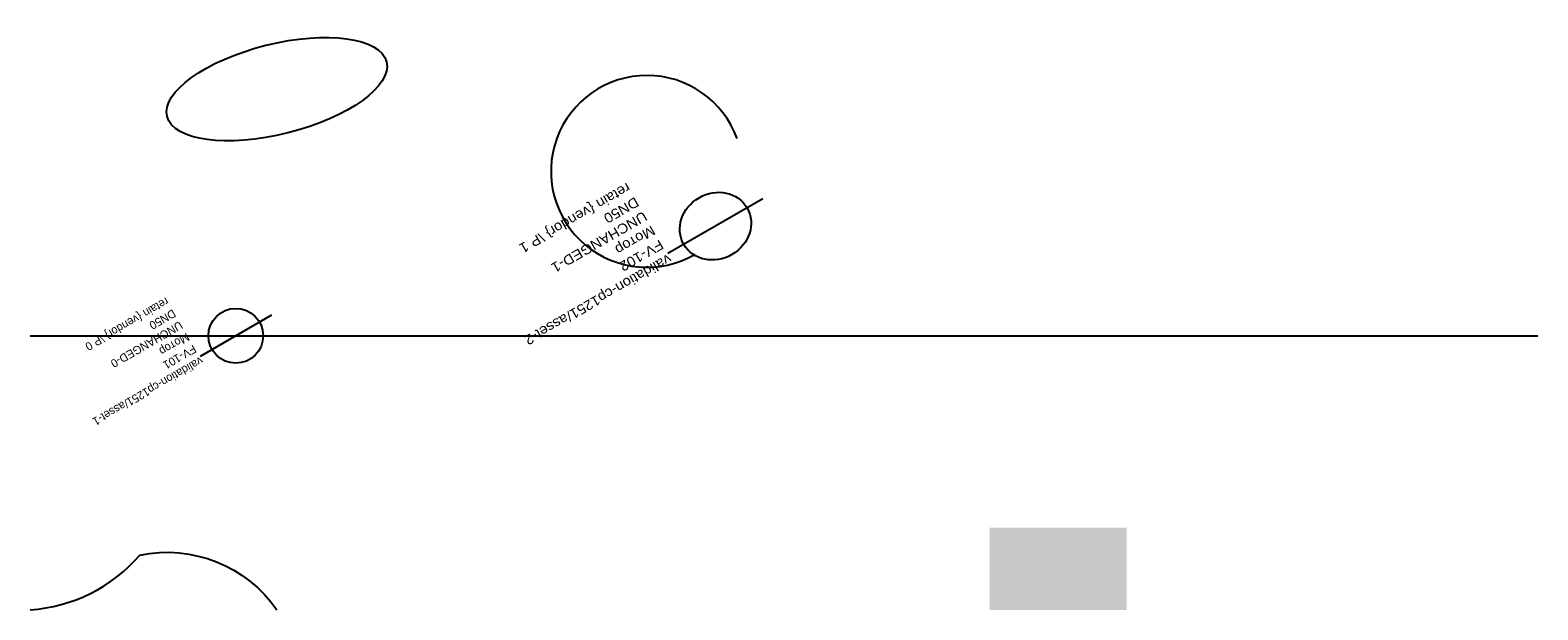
# Model space of a CAD drawing. Header units: metres. Extents: x 0 to 110, y 0 to 42.
import ezdxf

# ---------------------------------------------------------------- set-up
doc = ezdxf.new("R2010")
doc.units = ezdxf.units.M
doc.layers.add('LABEL', color=2, linetype='Continuous')
doc.layers.add('PIPE', color=3, linetype='Continuous')

# ---------------------------------------------------------------- blocks, each defined once
blk = doc.blocks.new('ASSET')
blk.add_line((-3, 0), (3, 0))
blk.add_circle((0, 0), 2)
at = {"layer": 'LABEL'}
for tag, p in [('ICT_ID', (3, 0)), ('TAG', (3, -1)), ('MODEL', (3, -2)), ('SERIAL', (3, -3)), ('SIZE', (3, -4)), ('VENDOR_PRIVATE', (3, -5))]:
    blk.add_attdef(tag, p, '', height=0.6, dxfattribs=at)

msp = doc.modelspace()

# ---------------------------------------------------------------- hatches: boundary and pattern name
msp.add_hatch(color=5).paths.add_polyline_path([(70, 0), (80, 0), (80, 6), (70, 6)])

# ---------------------------------------------------------------- linework, layer by layer
msp.add_lwpolyline([(0, 0, 0.2), (8, 4, -0.3), (18, 0)], format="xyb")
msp.add_arc((45, 32), 7, 20, 300)
msp.add_ellipse((18, 38), major_axis=(8, 2), ratio=0.4)
at = {"layer": 'PIPE'}
msp.add_line((0, 20), (110, 20), dxfattribs=at)

# ---------------------------------------------------------------- block references
at = {"layer": 'PIPE', "xscale": 1.3333333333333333, "yscale": 1.2, "rotation": 210}
msp.add_blockref('ASSET', (50, 28), dxfattribs=at).add_auto_attribs({'ICT_ID': 'validation-cp1251/asset-2', 'TAG': 'FV-102', 'MODEL': 'Мотор', 'SERIAL': 'UNCHANGED-1', 'SIZE': 'DN50', 'VENDOR_PRIVATE': 'retain {vendor} \\P 1'})
at = {"layer": 'PIPE', "rotation": 210}
msp.add_blockref('ASSET', (15, 20), dxfattribs=at).add_auto_attribs({'ICT_ID': 'validation-cp1251/asset-1', 'TAG': 'FV-101', 'MODEL': 'Мотор', 'SERIAL': 'UNCHANGED-0', 'SIZE': 'DN50', 'VENDOR_PRIVATE': 'retain {vendor} \\P 0'})

doc.saveas('drawing.dxf')
